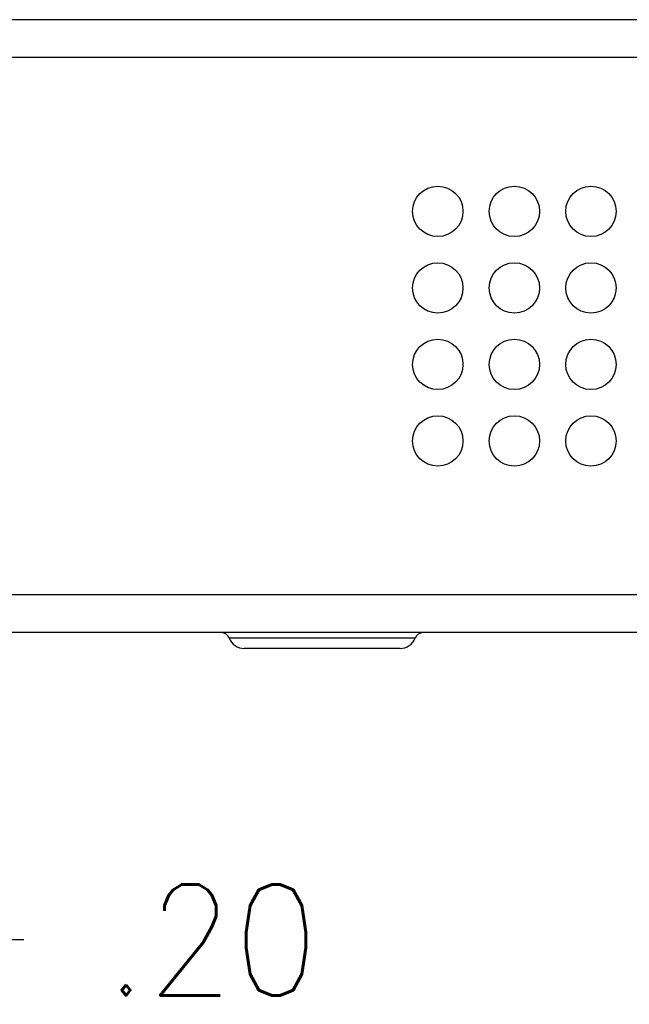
# Model space of a CAD drawing. Header units: inches. Extents: x 2.2 to 24.2, y 1.1 to 18.1.
# Tile 11 of 106: x 10.5 to 11.3, y 7.8 to 9.1. Entities that reach past the tile are written whole.
import ezdxf

# ---------------------------------------------------------------- set-up
doc = ezdxf.new("R2010")
doc.units = ezdxf.units.IN
doc.header["$MEASUREMENT"] = 0
doc.layers.add('1', color=7, linetype='Continuous')
doc.styles.add('CONVERTER_11', font='txt.shx', dxfattribs={"width": 0.9})
doc.dimstyles.new('ME10_DIM_14', dxfattribs={"dimtxt": 0.275591, "dimasz": 0.275591, "dimexe": 0.159843, "dimexo": 0.1, "dimgap": 0.2, "dimtad": 0, "dimtih": 1, "dimtoh": 1, "dimzin": 4, "dimdsep": 46, "dimtxsty": 'CONVERTER_11', "dimsah": 1, "dimcen": 0.09, "dimclrd": 140, "dimclre": 140, "dimclrt": 4, "dimadec": 0, "dimazin": 0, "dimtfac": 1, "dimtdec": 4, "dimtix": 1, "dimtofl": 0, "dimtmove": 0, "dimatfit": 0, "dimfxl": 1, "dimtolj": 1, "dimtzin": 0, "dimarcsym": 0})

# ---------------------------------------------------------------- blocks, each defined once
blk = doc.blocks.new('B250_front_panel__1', base_point=(20.0993, 16.5393))
at = {"color": 7, "linetype": 'Continuous'}
for p, q in [((30.4057, 18.1005), (20.558, 18.1005)), ((21.5675, 16.5785), (20.558, 16.5785)), ((22.0675, 16.5785), (21.5675, 16.5785)), ((29.5411, 16.5785), (22.0675, 16.5785)), ((21.8175, 16.5393), (21.6243, 16.5393)), ((22.0107, 16.5393), (21.8175, 16.5393))]:
    blk.add_line(p, q, dxfattribs=at)
at = {"color": 124, "linetype": 'Continuous'}
for p, q in [((30.8705, 18.0067), (20.558, 18.0067)), ((30.8705, 16.6722), (20.558, 16.6722)), ((21.8175, 16.5651), (21.5869, 16.5651)), ((22.048, 16.5651), (21.8175, 16.5651))]:
    blk.add_line(p, q, dxfattribs=at)
at = {"color": 7, "linetype": 'Continuous'}
for centre in [(22.1043, 17.6245), (22.2943, 17.6245), (22.4843, 17.6245), (22.1043, 17.4345), (22.2943, 17.4345), (22.4843, 17.4345), (22.1043, 17.2445), (22.2943, 17.2445), (22.4843, 17.2445), (22.1043, 17.0545), (22.2943, 17.0545), (22.4843, 17.0545)]:
    blk.add_circle(centre, 0.0625, dxfattribs=at)
for centre, radius, start, end in [((21.5675, 16.5577), 0.0208, 20.8096, 90), ((22.0675, 16.5577), 0.0208, 90, 159.1904), ((21.6243, 16.5793), 0.04, 200.8096, 270), ((22.0107, 16.5793), 0.04, 270, 339.1904)]:
    blk.add_arc(centre, radius, start, end, dxfattribs=at)
blk = doc.blocks.new('cu_usrp-twinrx__2', base_point=(20.0993, 16.5393))
blk.add_blockref('B250_front_panel__1', (20.0993, 16.5393))
blk = doc.blocks.new('*D21')
at = {"layer": '1', "color": 140, "linetype": 'Continuous'}
for p, q in [((20.2593, 16.8284), (20.2593, 15.6556)), ((20.4642, 16.5899), (20.4642, 15.6556)), ((20.2593, 15.8154), (19.7081, 15.8154)), ((21.0777, 15.8154), (20.4642, 15.8154))]:
    blk.add_line(p, q, dxfattribs=at)
at = {"layer": '1', "color": 140}
for points in [[(19.9837, 15.7791), (19.9837, 15.8517), (20.2593, 15.8154)], [(20.7398, 15.8517), (20.7398, 15.7791), (20.4642, 15.8154)]]:
    blk.add_solid(points, dxfattribs=at)
at = {"layer": '1', "color": 4, "insert": (21.2777, 15.6776), "char_height": 0.27559, "attachment_point": 7, "rotation": 0.0001, "line_spacing_factor": 0.60024, "style": 'CONVERTER_11'}
blk.add_mtext('.20', dxfattribs=at)
blk = doc.blocks.new('FRONT1', base_point=(25.7143, 17.3598))
blk.add_blockref('cu_usrp-twinrx__2', (20.0993, 16.5393))
at = {"layer": '1'}
dim = blk.add_linear_dim(base=(20.4642, 15.8154), p1=(20.2593, 16.9284), p2=(20.4642, 16.6899), dimstyle='ME10_DIM_14', dxfattribs=at)
dim.commit()
dim.dimension.update_dxf_attribs({"geometry": '*D21', "text_midpoint": (21.5292, 15.8154), "text_rotation": 0.0001})

msp = doc.modelspace()

# ---------------------------------------------------------------- block references
at = {"xscale": 0.5, "yscale": 0.5, "zscale": 0.5}
msp.add_blockref('FRONT1', (12.8571, 8.6799), dxfattribs=at)

doc.saveas('drawing.dxf')
